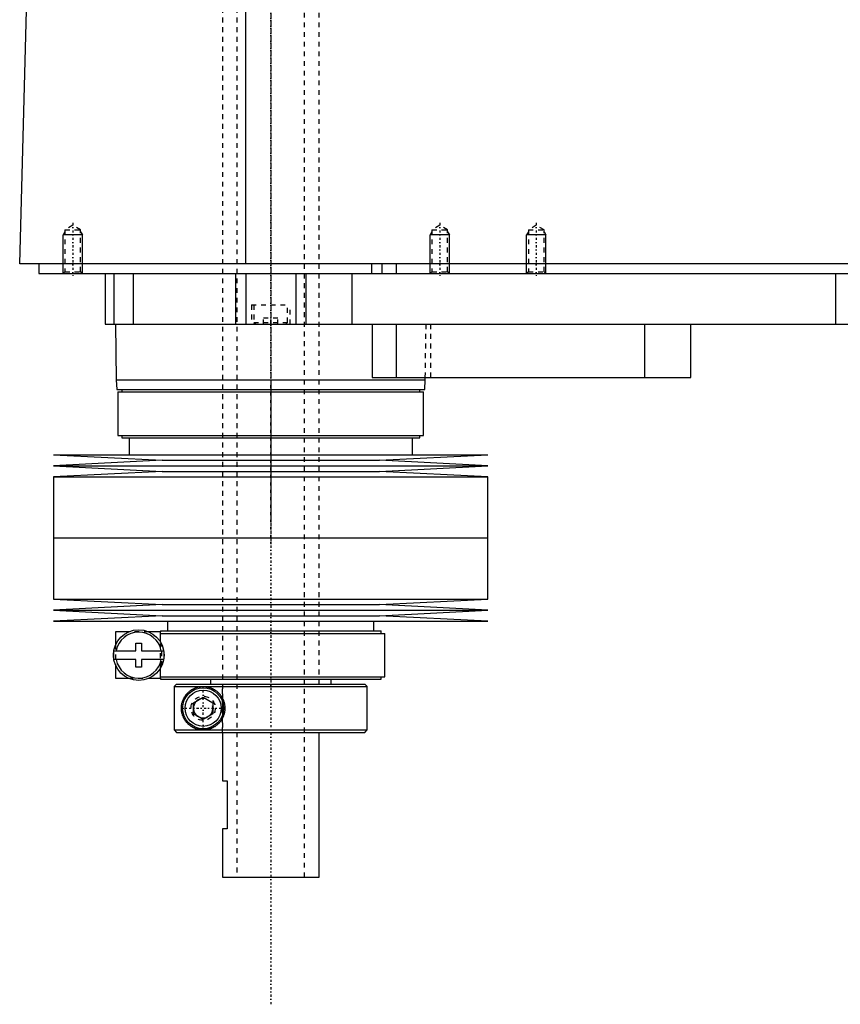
# Model space of a CAD drawing. Extents: x -502 to 139, y -137 to 442.
# Tile 1 of 6: x -502 to -332, y -137 to 67. Entities that reach past the tile are written whole.
import ezdxf

# ---------------------------------------------------------------- set-up
doc = ezdxf.new("R2010")
doc.units = 0
doc.linetypes.add('CENTER', pattern=[1.5, 0.45, -0.5, 0.05, -0.5])
doc.linetypes.add('DASHED', pattern=[2, 1, -1])
for name, color, linetype in [('AM_0', 7, 'CONTINUOUS'), ('AM_10', 7, 'CONTINUOUS'), ('AM_3', 7, 'DASHED'), ('AM_7', 7, 'CENTER')]:
    doc.layers.add(name, color=color, linetype=linetype)

msp = doc.modelspace()

# ---------------------------------------------------------------- linework, layer by layer
at = {"layer": 'AM_0', "color": 7, "linetype": 'CONTINUOUS'}
for p, q in [((-455.15, 16.5), (-455.15, 77.05)), ((-502, 16.5), (-500.5, 73.35)), ((-100.5, 16.5), (-502, 16.5)), ((-498, 16.5), (-498, 14.5)), ((-429.15, 16.5), (-429.15, 14.5)), ((-427, 16.5), (-427, 14.5)), ((-424, 16.5), (-424, 14.5)), ((-498, 14.5), (-144, 14.5)), ((-489, 14.5), (-489.01, 14.51)), ((-484.3, 14.5), (-484.3, 4)), ((-482.5, 14.5), (-482.5, 4)), ((-478.5, 14.5), (-478.5, 4)), ((-457.3, 14.5), (-457.3, 4)), ((-455.19, 14.5), (-455.19, 4)), ((-444.81, 14.5), (-444.81, 4)), ((-442.7, 14.5), (-442.7, 4)), ((-433.21, 14.5), (-433.21, 4)), ((-333, 14.5), (-333, 4)), ((-484.3, 4), (-288, 4)), ((-482.18, 4), (-482, -7.5)), ((-429, 4), (-429, -7)), ((-424, 4), (-424, -7)), ((-372.56, 4), (-372.56, -7)), ((-363, -7), (-363, 4)), ((-482, -7.5), (-481.9, -9.5)), ((-482, -7.5), (-418, -7.5)), ((-429, -7), (-363, -7)), ((-418.1, -9.5), (-418, -7.5)), ((-418, -7.5), (-417.99, -7)), ((-481.9, -9.5), (-418.1, -9.5)), ((-481.65, -10), (-481.65, -19)), ((-481.65, -10), (-418.35, -10)), ((-480.85, -9.5), (-480.85, -10)), ((-419.15, -10), (-419.15, -9.5)), ((-418.35, -19), (-418.35, -10)), ((-481.65, -19), (-418.35, -19)), ((-480.85, -19), (-480.85, -19.5)), ((-480.85, -19.5), (-419.15, -19.5)), ((-479.35, -19.5), (-479.35, -23)), ((-420.65, -23), (-420.65, -19.5)), ((-419.15, -19.5), (-419.15, -19)), ((-495, -23), (-472.5, -24.15)), ((-495, -23), (-405, -23)), ((-472.5, -24.15), (-495, -25.3)), ((-472.5, -24.15), (-427.5, -24.15)), ((-427.5, -24.15), (-405, -23)), ((-405, -25.3), (-427.5, -24.15)), ((-495, -25.3), (-472.5, -26.45)), ((-495, -25.3), (-405, -25.3)), ((-472.5, -26.45), (-495, -27.6)), ((-472.5, -26.45), (-427.5, -26.45)), ((-427.5, -26.45), (-405, -25.3)), ((-405, -27.6), (-427.5, -26.45)), ((-495, -27.6), (-495, -40.25)), ((-495, -27.6), (-405, -27.6)), ((-405, -40.25), (-405, -27.6)), ((-495, -40.25), (-405, -40.25)), ((-495, -40.25), (-495, -52.9)), ((-495, -40.25), (-405, -40.25)), ((-405, -52.9), (-405, -40.25)), ((-495, -52.9), (-472.5, -54.05)), ((-495, -52.9), (-405, -52.9)), ((-427.5, -54.05), (-405, -52.9)), ((-472.5, -54.05), (-495, -55.2)), ((-472.5, -54.05), (-427.5, -54.05)), ((-405, -55.2), (-427.5, -54.05)), ((-495, -55.2), (-472.5, -56.35)), ((-495, -55.2), (-405, -55.2)), ((-472.5, -56.35), (-495, -57.5)), ((-472.5, -56.35), (-427.5, -56.35)), ((-427.5, -56.35), (-405, -55.2)), ((-405, -57.5), (-427.5, -56.35)), ((-495, -57.5), (-405, -57.5)), ((-471.35, -57.5), (-471.35, -59.5)), ((-428.65, -59.5), (-428.65, -57.5)), ((-482.15, -59.7), (-482.15, -62.37)), ((-479.48, -59.7), (-482.15, -59.7)), ((-472.8, -59.7), (-475.22, -59.7)), ((-472.85, -59.5), (-472.85, -59.7)), ((-472.85, -59.5), (-427.15, -59.5)), ((-472.8, -61.88), (-472.8, -59.7)), ((-472.8, -60), (-426.35, -60)), ((-427.15, -60), (-427.15, -59.5)), ((-426.35, -69), (-426.35, -60)), ((-477.95, -63.6), (-477.95, -62)), ((-477.95, -62), (-476.75, -62)), ((-476.75, -62), (-476.75, -63.6)), ((-482.5, -63.6), (-477.95, -63.6)), ((-482.5, -65.4), (-482.5, -63.6)), ((-476.75, -63.6), (-472.18, -63.6)), ((-472.15, -63.78), (-472.15, -65.22)), ((-477.95, -65.4), (-482.5, -65.4)), ((-482.15, -66.63), (-482.15, -69.3)), ((-477.95, -67), (-477.95, -65.4)), ((-476.75, -67), (-477.95, -67)), ((-476.75, -65.4), (-476.75, -67)), ((-472.18, -65.4), (-476.75, -65.4)), ((-472.8, -69.3), (-472.8, -67.12)), ((-482.15, -69.3), (-479.48, -69.3)), ((-475.22, -69.3), (-472.8, -69.3)), ((-472.85, -69.3), (-472.85, -69.5)), ((-472.8, -69), (-426.35, -69)), ((-427.15, -69.5), (-427.15, -69)), ((-472.85, -69.5), (-427.15, -69.5)), ((-469.49, -70.5), (-469.99, -71)), ((-469.99, -71), (-430, -71)), ((-469.99, -71), (-469.99, -80)), ((-469.49, -70.5), (-430.5, -70.5)), ((-462.5, -69.5), (-462.5, -70.5)), ((-437.5, -70.5), (-437.5, -69.5)), ((-430, -71), (-430.5, -70.5)), ((-430, -80), (-430, -71)), ((-466, -74.35), (-464, -73.19)), ((-464, -73.19), (-462, -74.35)), ((-466, -76.65), (-466, -74.35)), ((-462, -74.35), (-462, -76.65)), ((-464, -77.81), (-466, -76.65)), ((-462, -76.65), (-464, -77.81)), ((-469.99, -80), (-430, -80)), ((-469.99, -80), (-469.49, -80.5)), ((-469.49, -80.5), (-430.5, -80.5)), ((-460, -80.5), (-460, -90.5)), ((-440, -110.5), (-440, -80.5)), ((-430.5, -80.5), (-430, -80)), ((-460, -90.5), (-459, -90.5)), ((-459, -90.5), (-459, -100.5)), ((-460, -100.5), (-460, -110.5)), ((-459, -100.5), (-460, -100.5)), ((-460, -110.5), (-440, -110.5))]:
    msp.add_line(p, q, dxfattribs=at)
for points in [[(-464, -80, 0), (-464.06, -80, 0), (-464.19, -80, 0), (-464.32, -79.99, 0), (-464.38, -79.98, 0), (-464.44, -79.98, 0), (-464.57, -79.96, 0), (-464.7, -79.95, 0), (-464.82, -79.92, 0), (-464.94, -79.9, 0), (-465.07, -79.87, 0), (-465.13, -79.86, 0), (-465.19, -79.84, 0), (-465.31, -79.81, 0), (-465.43, -79.77, 0), (-465.55, -79.73, 0), (-465.66, -79.68, 0), (-465.78, -79.63, 0), (-465.83, -79.61, 0), (-465.89, -79.58, 0), (-466, -79.53, 0), (-466.11, -79.47, 0), (-466.16, -79.45, 0), (-466.22, -79.42, 0), (-466.32, -79.35, 0), (-466.43, -79.29, 0), (-466.48, -79.26, 0), (-466.53, -79.22, 0), (-466.63, -79.15, 0), (-466.72, -79.08, 0), (-466.82, -79.01, 0), (-466.91, -78.93, 0), (-467, -78.85, 0), (-467.05, -78.81, 0), (-467.09, -78.77, 0), (-467.17, -78.69, 0), (-467.26, -78.6, 0), (-467.34, -78.52, 0), (-467.42, -78.43, 0), (-467.49, -78.34, 0), (-467.53, -78.29, 0), (-467.57, -78.25, 0), (-467.64, -78.15, 0), (-467.71, -78.05, 0), (-467.78, -77.94, 0), (-467.85, -77.83, 0), (-467.91, -77.72, 0), (-467.95, -77.66, 0), (-467.98, -77.6, 0), (-468.04, -77.48, 0), (-468.1, -77.36, 0), (-468.15, -77.23, 0), (-468.21, -77.1, 0), (-468.25, -76.97, 0), (-468.28, -76.9, 0), (-468.3, -76.83, 0), (-468.34, -76.69, 0), (-468.38, -76.55, 0), (-468.41, -76.4, 0), (-468.43, -76.31, 0), (-468.43, -76.28, 0), (-468.44, -76.26, 0), (-468.44, -76.24, 0), (-468.44, -76.23, 0), (-468.44, -76.21, 0), (-468.45, -76.18, 0), (-468.45, -76.15, 0), (-468.46, -76.13, 0), (-468.46, -76.1, 0), (-468.46, -76.09, 0), (-468.46, -76.07, 0), (-468.47, -76.05, 0), (-468.47, -76.02, 0), (-468.47, -76.01, 0), (-468.47, -75.99, 0), (-468.48, -75.97, 0), (-468.48, -75.94, 0), (-468.48, -75.93, 0), (-468.48, -75.91, 0), (-468.48, -75.89, 0), (-468.49, -75.86, 0), (-468.49, -75.83, 0), (-468.49, -75.8, 0), (-468.49, -75.77, 0), (-468.49, -75.76, 0), (-468.49, -75.75, 0), (-468.49, -75.72, 0), (-468.5, -75.69, 0), (-468.5, -75.66, 0), (-468.5, -75.63, 0), (-468.5, -75.6, 0), (-468.5, -75.59, 0), (-468.5, -75.57, 0), (-468.5, -75.54, 0), (-468.5, -75.51, 0), (-468.5, -75.5, 0), (-468.5, -75.49, 0), (-468.5, -75.46, 0), (-468.5, -75.43, 0), (-468.5, -75.41, 0), (-468.5, -75.4, 0), (-468.5, -75.37, 0), (-468.5, -75.34, 0), (-468.5, -75.31, 0), (-468.49, -75.28, 0), (-468.49, -75.25, 0), (-468.49, -75.24, 0), (-468.49, -75.23, 0), (-468.49, -75.2, 0), (-468.49, -75.17, 0), (-468.49, -75.14, 0), (-468.48, -75.11, 0), (-468.48, -75.09, 0), (-468.48, -75.07, 0), (-468.48, -75.06, 0), (-468.48, -75.03, 0), (-468.47, -75.01, 0), (-468.47, -74.99, 0), (-468.47, -74.98, 0), (-468.47, -74.95, 0), (-468.46, -74.93, 0), (-468.46, -74.91, 0), (-468.46, -74.9, 0), (-468.46, -74.87, 0), (-468.45, -74.85, 0), (-468.45, -74.82, 0), (-468.44, -74.79, 0), (-468.44, -74.77, 0), (-468.44, -74.76, 0), (-468.44, -74.74, 0), (-468.43, -74.72, 0), (-468.43, -74.69, 0), (-468.41, -74.6, 0), (-468.38, -74.45, 0), (-468.34, -74.31, 0), (-468.3, -74.17, 0), (-468.28, -74.1, 0), (-468.25, -74.03, 0), (-468.21, -73.9, 0), (-468.15, -73.77, 0), (-468.1, -73.64, 0), (-468.04, -73.52, 0), (-467.98, -73.4, 0), (-467.95, -73.34, 0), (-467.91, -73.28, 0), (-467.85, -73.17, 0), (-467.78, -73.06, 0), (-467.71, -72.95, 0), (-467.64, -72.85, 0), (-467.57, -72.75, 0), (-467.53, -72.71, 0), (-467.49, -72.66, 0), (-467.42, -72.57, 0), (-467.34, -72.48, 0), (-467.26, -72.4, 0), (-467.17, -72.31, 0), (-467.09, -72.23, 0), (-467.05, -72.19, 0), (-467, -72.15, 0), (-466.91, -72.07, 0), (-466.82, -71.99, 0), (-466.72, -71.92, 0), (-466.63, -71.85, 0), (-466.53, -71.78, 0), (-466.48, -71.74, 0), (-466.43, -71.71, 0), (-466.32, -71.65, 0), (-466.22, -71.58, 0), (-466.16, -71.55, 0), (-466.11, -71.53, 0), (-466, -71.47, 0), (-465.89, -71.42, 0), (-465.83, -71.39, 0), (-465.78, -71.37, 0), (-465.66, -71.32, 0), (-465.55, -71.27, 0), (-465.43, -71.23, 0), (-465.31, -71.19, 0), (-465.19, -71.16, 0), (-465.13, -71.14, 0), (-465.07, -71.13, 0), (-464.94, -71.1, 0), (-464.82, -71.08, 0), (-464.7, -71.05, 0), (-464.57, -71.04, 0), (-464.44, -71.02, 0), (-464.38, -71.02, 0), (-464.32, -71.01, 0), (-464.19, -71, 0), (-464.06, -71, 0), (-464, -71, 0)], [(-464, -71, 0), (-463.95, -71, 0), (-463.85, -71, 0), (-463.74, -71.01, 0), (-463.69, -71.01, 0), (-463.63, -71.01, 0), (-463.52, -71.03, 0), (-463.42, -71.04, 0), (-463.3, -71.05, 0), (-463.19, -71.07, 0), (-463.08, -71.09, 0), (-463.02, -71.11, 0), (-462.97, -71.12, 0), (-462.85, -71.15, 0), (-462.74, -71.18, 0), (-462.63, -71.21, 0), (-462.51, -71.25, 0), (-462.4, -71.29, 0), (-462.34, -71.32, 0), (-462.28, -71.34, 0), (-462.17, -71.39, 0), (-462.06, -71.44, 0), (-462, -71.47, 0), (-461.95, -71.5, 0), (-461.83, -71.56, 0), (-461.72, -71.62, 0), (-461.67, -71.65, 0), (-461.61, -71.68, 0), (-461.51, -71.75, 0), (-461.4, -71.83, 0), (-461.3, -71.9, 0), (-461.19, -71.98, 0), (-461.09, -72.06, 0), (-461.04, -72.11, 0), (-461, -72.15, 0), (-460.9, -72.24, 0), (-460.81, -72.33, 0), (-460.71, -72.42, 0), (-460.63, -72.52, 0), (-460.54, -72.62, 0), (-460.5, -72.68, 0), (-460.45, -72.73, 0), (-460.37, -72.84, 0), (-460.29, -72.95, 0), (-460.21, -73.07, 0), (-460.14, -73.19, 0), (-460.06, -73.32, 0), (-460.03, -73.38, 0), (-460, -73.45, 0), (-459.93, -73.58, 0), (-459.87, -73.71, 0), (-459.81, -73.85, 0), (-459.76, -73.99, 0), (-459.71, -74.13, 0), (-459.69, -74.2, 0), (-459.67, -74.27, 0), (-459.63, -74.41, 0), (-459.6, -74.56, 0), (-459.57, -74.7, 0), (-459.55, -74.85, 0), (-459.53, -74.99, 0), (-459.52, -75.07, 0), (-459.51, -75.14, 0), (-459.51, -75.28, 0), (-459.5, -75.43, 0), (-459.5, -75.5, 0), (-459.5, -75.57, 0), (-459.51, -75.72, 0), (-459.51, -75.86, 0), (-459.52, -75.93, 0), (-459.53, -76.01, 0), (-459.55, -76.15, 0), (-459.57, -76.3, 0), (-459.6, -76.44, 0), (-459.63, -76.59, 0), (-459.67, -76.73, 0), (-459.69, -76.8, 0), (-459.71, -76.87, 0), (-459.76, -77.01, 0), (-459.81, -77.15, 0), (-459.87, -77.29, 0), (-459.93, -77.42, 0), (-460, -77.55, 0), (-460.03, -77.62, 0), (-460.06, -77.68, 0), (-460.14, -77.81, 0), (-460.21, -77.93, 0), (-460.29, -78.05, 0), (-460.37, -78.16, 0), (-460.45, -78.27, 0), (-460.5, -78.32, 0), (-460.54, -78.38, 0), (-460.63, -78.48, 0), (-460.71, -78.58, 0), (-460.81, -78.67, 0), (-460.9, -78.76, 0), (-461, -78.85, 0), (-461.04, -78.89, 0), (-461.09, -78.94, 0), (-461.19, -79.02, 0), (-461.3, -79.1, 0), (-461.4, -79.17, 0), (-461.51, -79.25, 0), (-461.61, -79.32, 0), (-461.67, -79.35, 0), (-461.72, -79.38, 0), (-461.83, -79.44, 0), (-461.95, -79.5, 0), (-462, -79.53, 0), (-462.06, -79.56, 0), (-462.17, -79.61, 0), (-462.28, -79.66, 0), (-462.34, -79.68, 0), (-462.4, -79.71, 0), (-462.51, -79.75, 0), (-462.63, -79.79, 0), (-462.74, -79.82, 0), (-462.85, -79.85, 0), (-462.97, -79.88, 0), (-463.02, -79.89, 0), (-463.08, -79.91, 0), (-463.19, -79.93, 0), (-463.3, -79.95, 0), (-463.42, -79.96, 0), (-463.52, -79.97, 0), (-463.63, -79.99, 0), (-463.69, -79.99, 0), (-463.74, -79.99, 0), (-463.85, -80, 0), (-463.95, -80, 0), (-464, -80, 0)]]:
    msp.add_polyline3d(points, dxfattribs=at)
for centre, radius in [((-477.35, -64.5), 5.25), ((-464, -75.5), 4.25), ((-464, -75.5), 3.75)]:
    msp.add_circle(centre, radius, dxfattribs=at)
for start, end in [(10.9221, 169.0779), (190.9221, 349.0779)]:
    msp.add_arc((-477.35, -64.5), 4.75, start, end, dxfattribs=at)
at = {"layer": 'AM_10', "color": 7, "linetype": 'CONTINUOUS'}
for p, q in [((-492.62, 23.16), (-493, 22.5)), ((-489, 22.5), (-493, 22.5)), ((-493, 14.5), (-493, 22.5)), ((-489.38, 23.16), (-489, 22.5)), ((-489, 14.5), (-489, 22.5)), ((-416.62, 23.16), (-417, 22.5)), ((-413, 22.5), (-417, 22.5)), ((-417, 14.5), (-417, 22.5)), ((-413.38, 23.16), (-413, 22.5)), ((-413, 14.5), (-413, 22.5)), ((-396.62, 23.16), (-397, 22.5)), ((-393, 22.5), (-397, 22.5)), ((-397, 14.5), (-397, 22.5)), ((-393.38, 23.16), (-393, 22.5)), ((-393, 14.5), (-393, 22.5))]:
    msp.add_line(p, q, dxfattribs=at)
msp.add_arc((-464, -75.5), 2.01, 75, 15, dxfattribs=at)
at = {"layer": 'AM_3', "color": 6, "linetype": 'DASHED'}
for p, q in [((-457, 415.5), (-457, -110.5)), ((-443, -110.5), (-443, 415.5)), ((-460, 403.5), (-460, -80.5)), ((-440, -70.5), (-440, 403.5)), ((-491, 24.5), (-492.62, 23.56)), ((-489.38, 23.56), (-491, 24.5)), ((-415, 24.5), (-416.62, 23.56)), ((-413.38, 23.56), (-415, 24.5)), ((-395, 24.5), (-396.62, 23.56)), ((-393.38, 23.56), (-395, 24.5)), ((-492.62, 23.56), (-492.62, 14.88)), ((-492.62, 23.56), (-489.38, 23.56)), ((-489.38, 14.88), (-489.38, 23.56)), ((-416.62, 23.56), (-416.62, 14.88)), ((-416.62, 23.56), (-413.38, 23.56)), ((-413.38, 14.88), (-413.38, 23.56)), ((-396.62, 23.56), (-396.62, 14.88)), ((-396.62, 23.56), (-393.38, 23.56)), ((-393.38, 14.88), (-393.38, 23.56)), ((-492.62, 14.88), (-493, 14.5)), ((-492.62, 14.88), (-489.38, 14.88)), ((-489.01, 14.51), (-489.38, 14.88)), ((-478.5, 14.5), (-478.5, 4)), ((-416.62, 14.88), (-417, 14.5)), ((-416.62, 14.88), (-413.38, 14.88)), ((-413, 14.5), (-413.38, 14.88)), ((-396.62, 14.88), (-397, 14.5)), ((-396.62, 14.88), (-393.38, 14.88)), ((-393, 14.5), (-393.38, 14.88)), ((-454, 8), (-454, 4)), ((-454, 8), (-446, 8)), ((-453.5, 8), (-453.5, 4.4)), ((-446.5, 4.4), (-446.5, 8)), ((-446, 4), (-446, 8)), ((-453.5, 4.4), (-453.1, 4)), ((-453.5, 4.4), (-446.5, 4.4)), ((-451.5, 4), (-451.5, 5.25)), ((-448.5, 5.25), (-451.5, 5.25)), ((-450, 4), (-450, 5.25)), ((-448.5, 4), (-448.5, 5.25)), ((-446.9, 4), (-446.5, 4.4)), ((-417.99, -7), (-417.82, 4)), ((-416.85, -7), (-416.85, 4)), ((-475.22, -59.7), (-479.48, -59.7)), ((-482.15, -62.37), (-482.15, -66.63)), ((-472.8, -67.12), (-472.8, -61.88)), ((-472.59, -66.72), (-472.59, -62.28)), ((-479.48, -69.3), (-475.22, -69.3)), ((-469.73, -70.75), (-469.49, -70.5)), ((-459.97, -80.5), (-459.97, -70.5)), ((-469.86, -80.13), (-469.99, -80))]:
    msp.add_line(p, q, dxfattribs=at)
msp.add_circle((-464, -75.5), 2.5, dxfattribs=at)
at = {"layer": 'AM_7', "color": 4, "linetype": 'CENTER'}
for p, q in [((-450, 441.8), (-450, -136.8)), ((-450, 224.39), (-450, -37.19)), ((-491, 25), (-491, 14)), ((-415, 25), (-415, 14)), ((-395, 25), (-395, 14)), ((-450, -7.96), (-450, -41.79)), ((-450, -38.74), (-450, -72.01)), ((-464, -79.96), (-464, -71.04)), ((-468.46, -75.5), (-459.54, -75.5))]:
    msp.add_line(p, q, dxfattribs=at)

doc.saveas('drawing.dxf')
